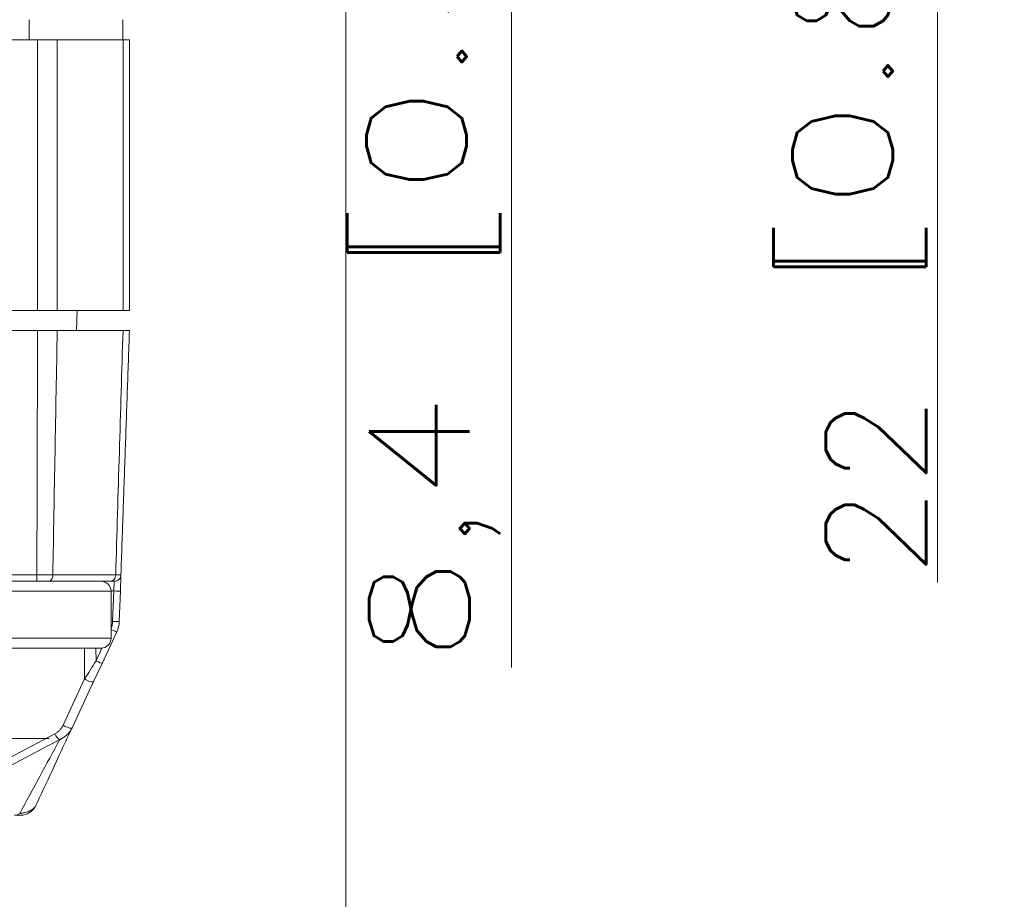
# Model space of a CAD drawing. Header units: millimetres. Extents: x 0 to 589, y 0 to 415.
# Tile 7 of 74: x 214 to 243, y 52 to 79. Entities that reach past the tile are written whole.
import ezdxf

# ---------------------------------------------------------------- set-up
doc = ezdxf.new("R2010")
doc.units = ezdxf.units.MM
doc.layers.add('1', color=7, linetype='Continuous', true_color=0xffffff)
doc.styles.add('ideas_simplex', font='simplex.shx')
doc.dimstyles.get("Standard").update_dxf_attribs({"dimtxt": 0.18, "dimasz": 0.18, "dimexe": 0.18, "dimexo": 0.0625, "dimgap": 0.09, "dimtad": 0, "dimtih": 1, "dimtoh": 1, "dimdec": 4, "dimzin": 0, "dimdsep": 46, "dimtxsty": 'Standard', "dimcen": 0.09, "dimadec": 0, "dimazin": 0, "dimtfac": 1, "dimtdec": 4, "dimtofl": 0, "dimtmove": 0, "dimatfit": 3, "dimfxl": 1, "dimtolj": 1, "dimtzin": 0, "dimarcsym": 0})

# ---------------------------------------------------------------- blocks, each defined once
blk = doc.blocks.new('_U10')
at = {"layer": '1', "color": 152, "lineweight": 13}
for p, q in [((216.301455, 110.349187), (243.002945, 110.349187)), ((205.314532, 88.345139), (243.002945, 88.345139))]:
    blk.add_line(p, q, dxfattribs=at)
at = {"layer": '1', "color": 27, "lineweight": 13}
blk.add_line((241.002945, 110.349187), (241.002945, 61.809401), dxfattribs=at)
at = {"layer": '1', "color": 27, "lineweight": 18}
for points in [[(241.002945, 110.349187), (241.531926, 107.349189), (240.473964, 107.349185)], [(241.002945, 88.345139), (240.473964, 91.345137), (241.531926, 91.345141)]]:
    blk.add_solid(points, dxfattribs=at)
at = {"layer": '1', "color": 23, "linetype": 'Continuous', "lineweight": 18, "char_height": 3, "attachment_point": 7, "rotation": 90, "line_spacing_factor": 1.204819, "style": 'ideas_simplex'}
for s, insert in [('\\W1.3020;[0.87]', (240.661945, 70.584401)), ('\\W1.0642;22', (240.661945, 61.944401))]:
    blk.add_mtext(s, dxfattribs=dict(at, insert=insert))
blk = doc.blocks.new('_U16')
at = {"layer": '1', "color": 152, "lineweight": 13}
for p, q in [((216.301455, 110.349187), (230.2486, 110.349187)), ((187.314532, 101.936854), (230.2486, 101.936854))]:
    blk.add_line(p, q, dxfattribs=at)
at = {"layer": '1', "color": 27, "lineweight": 13}
blk.add_line((228.2486, 110.349187), (228.2486, 59.274043), dxfattribs=at)
at = {"layer": '1', "color": 27, "lineweight": 18}
for points in [[(228.2486, 110.349187), (228.777581, 107.349189), (227.719619, 107.349185)], [(228.2486, 101.936854), (227.719619, 104.936852), (228.777581, 104.936856)]]:
    blk.add_solid(points, dxfattribs=at)
at = {"layer": '1', "color": 23, "linetype": 'Continuous', "lineweight": 18, "char_height": 3, "attachment_point": 7, "rotation": 90, "line_spacing_factor": 1.204819, "style": 'ideas_simplex'}
for s, insert in [('\\W1.3020;[0.33]', (227.9076, 71.019043)), ('\\W1.2510;8,4', (227.9076, 59.409043))]:
    blk.add_mtext(s, dxfattribs=dict(at, insert=insert))

msp = doc.modelspace()

# ---------------------------------------------------------------- linework, layer by layer
at = {"layer": '1', "color": 251, "linetype": 'Continuous', "lineweight": 18}
for p, q in [((223.292, 123.715), (223.292, 48.487)), ((216.615, 78.049), (216.615, 78.649))]:
    msp.add_line(p, q, dxfattribs=at)
at = {"layer": '1', "color": 252, "linetype": 'Continuous', "lineweight": 18}
for p, q in [((213.815, 78.049), (213.815, 78.649)), ((214.063, 78.049), (165.566, 78.049)), ((214.063, 78.049), (214.653, 78.049)), ((214.653, 78.049), (216.622, 78.049)), ((216.622, 78.049), (216.815, 78.049)), ((216.815, 78.049), (216.815, 69.949)), ((214.063, 69.949), (165.566, 69.949)), ((214.653, 69.949), (214.063, 69.949)), ((214.653, 69.949), (216.622, 69.949)), ((215.227, 69.349), (215.248, 69.949)), ((216.815, 69.949), (216.622, 69.949)), ((216.265, 60.149), (216.265, 61.549)), ((212.815, 59.849), (215.965, 59.849))]:
    msp.add_line(p, q, dxfattribs=at)
at = {"layer": '1', "color": 252, "linetype": 'Continuous', "lineweight": 13}
for p, q in [((214.063, 69.949), (214.063, 78.049)), ((214.653, 78.049), (214.653, 69.949)), ((216.622, 69.949), (216.622, 78.049)), ((216.265, 61.549), (209.549, 61.549)), ((216.265, 60.149), (212.815, 60.149))]:
    msp.add_line(p, q, dxfattribs=at)
at = {"layer": '1', "color": 7, "linetype": 'Continuous', "lineweight": 18}
for p, q in [((165.565, 69.349), (214.064, 69.349)), ((216.622, 69.349), (214.653, 69.349)), ((216.559, 62.042), (216.543, 61.56)), ((214.044, 61.849), (209.849, 61.849)), ((216.242, 61.849), (214.402, 61.849)), ((216.543, 61.56), (216.511, 60.648)), ((216.436, 60.338), (215.996, 59.393)), ((215.996, 59.393), (215.742, 58.848)), ((215.742, 58.848), (215.096, 57.464))]:
    msp.add_line(p, q, dxfattribs=at)
at = {"layer": '1', "color": 7, "linetype": 'Continuous', "lineweight": 13}
for p, q in [((209.849, 62.042), (214.044, 62.042)), ((214.52, 62.042), (216.403, 62.042)), ((216.343, 61.56), (216.359, 61.849)), ((216.343, 61.56), (216.264, 61.56)), ((216.311, 60.648), (216.343, 61.56)), ((215.474, 58.926), (215.467, 59.849)), ((215.811, 59.849), (215.814, 59.47)), ((215.814, 59.47), (215.991, 59.85)), ((214.829, 57.542), (215.474, 58.926)), ((212.525, 56.198), (214.58, 57.285)), ((214.727, 57.114), (212.672, 56.026))]:
    msp.add_line(p, q, dxfattribs=at)
at = {"layer": '1', "color": 172, "linetype": 'Continuous', "lineweight": 18}
for p, q in [((203.073, 57.149), (214.415, 57.149)), ((214.415, 57.149), (203.073, 57.149))]:
    msp.add_line(p, q, dxfattribs=at)
at = {"layer": '1', "color": 252, "linetype": 'Continuous', "lineweight": 18}
for centre, start, end in [((215.965, 61.549), 360, 90), ((215.965, 60.149), 270, 360)]:
    msp.add_arc(centre, 0.3, start, end, dxfattribs=at)
at = {"layer": '1', "color": 7, "linetype": 'Continuous', "lineweight": 13}
msp.add_arc((215.711, 60.669), 0.6, 337.2605, 358, dxfattribs=at)
at = {"layer": '1', "color": 7, "linetype": 'Continuous', "lineweight": 18}
for centre, radius, start, end in [((215.711, 60.676), 0.8, 335, 358), ((213.558, 55.349), 0.5, 270, 335)]:
    msp.add_arc(centre, radius, start, end, dxfattribs=at)
at = {"layer": '1', "color": 7, "linetype": 'Continuous', "lineweight": 13}
for centre, major_axis, ratio, start_param, end_param in [((216.343, 61.567), (-0.2, 0.007), 0.034878, 1.572014, 3.141593), ((216.311, 60.655), (-0.2, 0.007), 0.034878, 1.572014, 3.141593), ((216.255, 60.422), (-0.181, 0.085), 0.031633, 1.638425, 3.141593), ((215.814, 59.478), (-0.79, -1.267), 0.002505, 1.12179, 1.566573), ((215.814, 59.477), (-0.181, 0.085), 0.031633, 1.585546, 3.141593), ((215.56, 58.933), (-0.181, 0.085), 0.230283, 1.186196, 3.141593), ((214.915, 57.549), (-0.181, 0.085), 0.230283, 1.186196, 3.141593), ((214.666, 57.292), (-0.094, 0.177), 0.402481, 1.39953, 2.764144), ((213.378, 55.349), (0, -0.5), 0.669131, 0, 0.471239)]:
    msp.add_ellipse(centre, major_axis=major_axis, ratio=ratio, start_param=start_param, end_param=end_param, dxfattribs=at)
for points, degree in [([(214.044, 62.042), (214.064, 69.349)], 1), ([(214.653, 69.349), (214.609, 66.914), (214.565, 64.478), (214.52, 62.042)], 3), ([(216.403, 62.042), (216.476, 64.478), (216.549, 66.914), (216.622, 69.349)], 3), ([(213.529, 54.904), (213.929, 55.64), (214.328, 56.377), (214.727, 57.114)], 3)]:
    msp.add_open_spline(points, degree=degree, dxfattribs=at)
at = {"layer": '1', "color": 7, "linetype": 'Continuous', "lineweight": 18}
for points, degree in [([(214.064, 69.349), (214.39, 69.349), (214.653, 69.349)], 2), ([(216.815, 69.349), (216.559, 62.042)], 1), ([(216.622, 69.349), (216.814, 69.349), (216.815, 69.349)], 2)]:
    msp.add_open_spline(points, degree=degree, dxfattribs=at)
at = {"layer": '1', "color": 7, "linetype": 'Continuous', "lineweight": 13}
for points, knots in [([(214.044, 62.042), (214.044, 62.017), (214.044, 61.991), (214.044, 61.944), (214.044, 61.923), (214.044, 61.888), (214.044, 61.873), (214.044, 61.854), (214.044, 61.849), (214.044, 61.849)], [0, 0, 0, 0, 0.250417, 0.250417, 0.500834, 0.500834, 0.75125, 0.75125, 1, 1, 1, 1]), ([(214.044, 62.042), (214.049, 62.042), (214.055, 62.042), (214.065, 62.042), (214.081, 62.042), (214.118, 62.042), (214.15, 62.042), (214.192, 62.042), (214.213, 62.042), (214.254, 62.042), (214.274, 62.042), (214.315, 62.042), (214.335, 62.042), (214.374, 62.042), (214.413, 62.042), (214.449, 62.042), (214.476, 62.042), (214.49, 62.042), (214.503, 62.042), (214.512, 62.042), (214.516, 62.042), (214.52, 62.042)], [0, 0, 0, 0, 0.03125, 0.03125, 0.0625, 0.125, 0.25, 0.25, 0.375, 0.375, 0.5, 0.5, 0.625, 0.625, 0.75, 0.875, 0.875, 0.9375, 0.96875, 0.96875, 1, 1, 1, 1]), ([(214.402, 61.849), (214.417, 61.849), (214.432, 61.854), (214.46, 61.873), (214.473, 61.888), (214.495, 61.923), (214.504, 61.944), (214.516, 61.991), (214.52, 62.017), (214.52, 62.042)], [0, 0, 0, 0, 0.25, 0.25, 0.5, 0.5, 0.75, 0.75, 1, 1, 1, 1]), ([(216.242, 61.849), (216.263, 61.849), (216.283, 61.854), (216.322, 61.873), (216.339, 61.888), (216.369, 61.923), (216.381, 61.944), (216.398, 61.991), (216.403, 62.017), (216.403, 62.042)], [0, 0, 0, 0, 0.25, 0.25, 0.5, 0.5, 0.75, 0.75, 1, 1, 1, 1]), ([(216.403, 62.042), (216.406, 62.042), (216.41, 62.042), (216.416, 62.042), (216.425, 62.042), (216.445, 62.042), (216.461, 62.042), (216.48, 62.042), (216.489, 62.042), (216.505, 62.042), (216.513, 62.042), (216.526, 62.042), (216.532, 62.042), (216.542, 62.042), (216.55, 62.042), (216.555, 62.042), (216.558, 62.042), (216.559, 62.042), (216.559, 62.042), (216.559, 62.042), (216.559, 62.042), (216.559, 62.042)], [0, 0, 0, 0, 0.031325, 0.031325, 0.06265, 0.1253, 0.250599, 0.250599, 0.375899, 0.375899, 0.501198, 0.501198, 0.626498, 0.626498, 0.751797, 0.877097, 0.877097, 0.939746, 0.971071, 0.971071, 1, 1, 1, 1]), ([(214.58, 57.285), (214.606, 57.299), (214.631, 57.315), (214.667, 57.342), (214.679, 57.351), (214.702, 57.371), (214.713, 57.381), (214.734, 57.403), (214.744, 57.414), (214.764, 57.437), (214.773, 57.449), (214.8, 57.487), (214.816, 57.513), (214.829, 57.542)], [0, 0, 0, 0, 0.25, 0.25, 0.375, 0.375, 0.5, 0.5, 0.625, 0.625, 0.75, 0.75, 1, 1, 1, 1]), ([(215.096, 57.464), (215.095, 57.462), (215.094, 57.459), (215.092, 57.454), (215.088, 57.447), (215.079, 57.43), (215.06, 57.397), (215.03, 57.352), (215.003, 57.318), (214.974, 57.286), (214.959, 57.27), (214.927, 57.24), (214.911, 57.226), (214.877, 57.199), (214.859, 57.187), (214.823, 57.163), (214.804, 57.152), (214.775, 57.137), (214.761, 57.129), (214.744, 57.121), (214.737, 57.118), (214.732, 57.116), (214.729, 57.115), (214.727, 57.114)], [0, 0, 0, 0, 0.015625, 0.015625, 0.03125, 0.0625, 0.125, 0.25, 0.375, 0.375, 0.5, 0.5, 0.625, 0.625, 0.75, 0.75, 0.875, 0.875, 0.9375, 0.96875, 0.984375, 0.984375, 1, 1, 1, 1]), ([(213.529, 54.904), (213.532, 54.904), (213.534, 54.904), (213.539, 54.905), (213.546, 54.906), (213.562, 54.908), (213.593, 54.912), (213.619, 54.917), (213.668, 54.927), (213.699, 54.934), (213.756, 54.951), (213.782, 54.96), (213.829, 54.98), (213.85, 54.99), (213.878, 55.006), (213.887, 55.011), (213.905, 55.022), (213.913, 55.028), (213.936, 55.044), (213.949, 55.056), (213.972, 55.079), (213.982, 55.091), (213.995, 55.108), (214.001, 55.117), (214.006, 55.127), (214.009, 55.132), (214.01, 55.135), (214.011, 55.136), (214.011, 55.138)], [0, 0, 0, 0, 0.007813, 0.007813, 0.015625, 0.03125, 0.0625, 0.125, 0.125, 0.25, 0.25, 0.375, 0.375, 0.5, 0.5, 0.5625, 0.5625, 0.625, 0.625, 0.75, 0.75, 0.875, 0.875, 0.9375, 0.96875, 0.984375, 0.984375, 1, 1, 1, 1])]:
    msp.add_open_spline(points, degree=3, knots=knots, dxfattribs=at)
at = {"layer": '1', "color": 7, "linetype": 'Continuous', "lineweight": 18}
for points, knots in [([(216.359, 61.849), (216.385, 61.849), (216.411, 61.854), (216.458, 61.873), (216.48, 61.888), (216.517, 61.923), (216.532, 61.944), (216.553, 61.991), (216.558, 62.017), (216.559, 62.042)], [0, 0, 0, 0, 0.25, 0.25, 0.5, 0.5, 0.75, 0.75, 1, 1, 1, 1]), ([(214.402, 61.849), (214.376, 61.849), (214.349, 61.849), (214.292, 61.849), (214.263, 61.849), (214.217, 61.849), (214.202, 61.849), (214.171, 61.849), (214.155, 61.849), (214.108, 61.849), (214.076, 61.849), (214.044, 61.849)], [0, 0, 0, 0, 0.25, 0.25, 0.5, 0.5, 0.625, 0.625, 0.75, 0.75, 1, 1, 1, 1]), ([(216.359, 61.849), (216.359, 61.849), (216.357, 61.849), (216.349, 61.849), (216.346, 61.849), (216.339, 61.849), (216.334, 61.849), (216.324, 61.849), (216.319, 61.849), (216.307, 61.849), (216.3, 61.849), (216.278, 61.849), (216.261, 61.849), (216.242, 61.849)], [0, 0, 0, 0, 0.25, 0.25, 0.375, 0.375, 0.5, 0.5, 0.625, 0.625, 0.75, 0.75, 1, 1, 1, 1]), ([(215.096, 57.464), (214.748, 56.717), (214.399, 55.969), (214.038, 55.194), (214.024, 55.166), (214.011, 55.138)], [0, 0, 0, 0, 0.963928, 0.963928, 1, 1, 1, 1]), ([(213.558, 54.849), (213.558, 54.849), (213.556, 54.849), (213.549, 54.849), (213.546, 54.849), (213.538, 54.849), (213.533, 54.849), (213.522, 54.849), (213.515, 54.849), (213.498, 54.849), (213.489, 54.849), (213.471, 54.849), (213.465, 54.849), (213.451, 54.849), (213.444, 54.849), (213.428, 54.849), (213.419, 54.849), (213.4, 54.849), (213.389, 54.849), (213.378, 54.849)], [0, 0, 0, 0, 0.25, 0.25, 0.375, 0.375, 0.5, 0.5, 0.625, 0.625, 0.75, 0.75, 0.8125, 0.8125, 0.875, 0.875, 0.9375, 0.9375, 1, 1, 1, 1])]:
    msp.add_open_spline(points, degree=3, knots=knots, dxfattribs=at)

# ---------------------------------------------------------------- dimensions: what is measured, and where the dimension line sits
at = {"layer": '1', "color": 23, "linetype": 'Continuous', "lineweight": 18}
for base, p1, p2, text, override, picture, middle in [((228.249, 101.937), (189.815, 110.349), (176.815, 101.937), ' <> \\C23;\\H3.00;\\Fsimplex.shx;[0.33]\\Fsimplex.shx;\\H3.00;\\C23;', {"dimtxt": 3, "dimasz": 3, "dimexe": 2, "dimexo": 2.5, "dimgap": 1.5, "dimtad": 1, "dimtih": 0, "dimtoh": 0, "dimdec": 1, "dimlfac": 1, "dimzin": 8, "dimdsep": 44, "dimlunit": 2, "dimtxsty": 'ideas_simplex', "dimsah": 1, "dimse1": 0, "dimse2": 0, "dimsd1": 0, "dimsd2": 0, "dimclrd": 27, "dimclre": 152, "dimclrt": 23, "dimtol": 0, "dimtm": -0.1, "dimtfac": 0.5, "dimtdec": 2, "dimtofl": 1, "dimtmove": 0, "dimtzin": 8, "dimlwd": 13, "dimlwe": 13}, '_U16', (228.249, 73.839)), ((241.003, 88.345), (189.001, 110.349), (189.815, 88.345), ' <> \\C23;\\H3.00;\\Fsimplex.shx;[0.87]\\Fsimplex.shx;\\H3.00;\\C23;', {"dimtxt": 3, "dimasz": 3, "dimexe": 2, "dimexo": 2.5, "dimgap": 1.5, "dimtad": 1, "dimtih": 0, "dimtoh": 0, "dimdec": 2, "dimlfac": 1, "dimzin": 8, "dimdsep": 44, "dimlunit": 2, "dimtxsty": 'ideas_simplex', "dimsah": 1, "dimse1": 0, "dimse2": 0, "dimsd1": 0, "dimsd2": 0, "dimclrd": 27, "dimclre": 152, "dimclrt": 23, "dimtol": 0, "dimtm": -0.1, "dimtfac": 0.5, "dimtdec": 2, "dimtofl": 1, "dimtmove": 0, "dimtzin": 8, "dimlwd": 13, "dimlwe": 13}, '_U10', (241.003, 74.889))]:
    dim = msp.add_linear_dim(base=base, p1=p1, p2=p2, angle=90, text=text, dimstyle='Standard', override=override, dxfattribs=at)
    dim.commit()
    dim.dimension.update_dxf_attribs({"geometry": picture, "text_midpoint": middle, "dimtype": 160})

doc.saveas('drawing.dxf')
